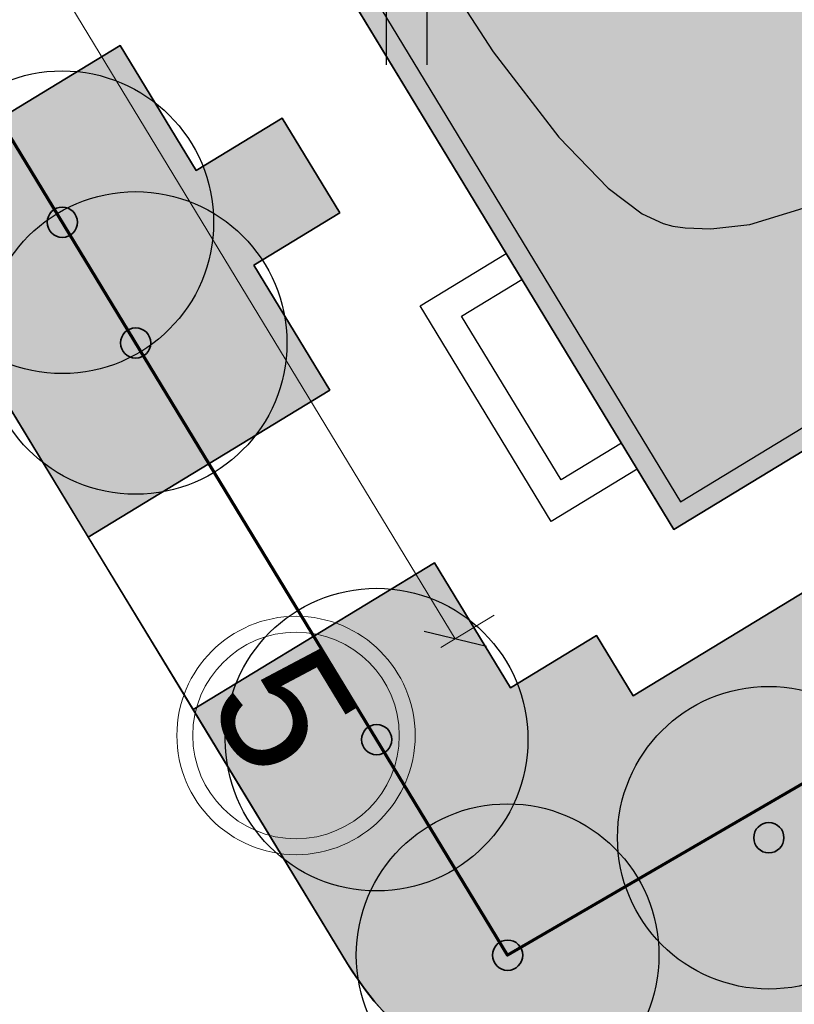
# Model space of a CAD drawing. Header units: millimetres. Extents: x -76021 to 1074922, y 19208 to 400534.
# Tile 24 of 108: x 95679 to 103358, y 201152 to 210910. Entities that reach past the tile are written whole.
import ezdxf

# ---------------------------------------------------------------- set-up
doc = ezdxf.new("R2010")
doc.units = ezdxf.units.MM
doc.layers.get('Defpoints').update_dxf_attribs({"color": 4, "lineweight": 30})
doc.layers.add('(032) Горизонтали утолщенные', color=32, linetype='Continuous', lineweight=30)
doc.layers.add('В3', color=5, linetype='производственный водопровод', lineweight=50)
doc.layers.add('(036) Растительность', color=7, linetype='Continuous')
doc.layers.add('os', color=3, linetype='Continuous')
doc.styles.add('BLACK', font='tahomabd.ttf')
doc.styles.get("Standard").update_dxf_attribs({"font": 'arial.ttf'})
doc.linetypes.add('производственный водопровод', pattern='A,5,-0.5,["В3",Standard,S=0.7,R=0,X=0,Y=-0.35],-2', length=7.5)
doc.dimstyles.new('genplan dimension', dxfattribs={"dimtxt": 1100, "dimasz": 450, "dimexe": 450, "dimexo": 0, "dimgap": 80, "dimtad": 1, "dimlfac": 0.001, "dimtxsty": 'BLACK', "dimblk": 'OBLIQUE', "dimcen": 0, "dimclrd": 186, "dimclre": 186, "dimclrt": 186, "dimadec": 1, "dimazin": 0, "dimtfac": 1, "dimtmove": 0, "dimatfit": 3, "dimldrblk": 'OBLIQUE', "dimfxl": 1, "dimlwd": 9, "dimlwe": 9, "dimarcsym": 0})

# ---------------------------------------------------------------- blocks, each defined once
blk = doc.blocks.new('_OBLIQUE')
at = {"color": 0, "linetype": 'ByBlock'}
blk.add_line((-0.5, -0.5), (0.5, 0.5), dxfattribs=at)
blk = doc.blocks.new('*D294')
at = {"color": 186, "lineweight": 9, "transparency": 16777216}
for p, q in [((2205660.325414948, -665699.0568255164), (2205660.325414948, -665083.1987679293)), ((2229660.325414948, -665699.0568255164), (2229660.325414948, -665083.1987679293)), ((2229660.325414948, -665533.1987679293), (2205660.325414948, -665533.1987679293))]:
    blk.add_line(p, q, dxfattribs=at)
at = {"layer": 'Defpoints', "color": 0, "transparency": 16777216}
for p in [(2205660.325414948, -665533.1987679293), (2205660.325414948, -665699.0568255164), (2229660.325414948, -665699.0568255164)]:
    blk.add_point(p, dxfattribs=at)
at = {"color": 186, "lineweight": 9, "transparency": 16777216, "xscale": 450, "yscale": 450, "zscale": 450, "rotation": 180}
blk.add_blockref('_OBLIQUE', (2205660.325414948, -665533.1987679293), dxfattribs=at)
at = {"color": 186, "lineweight": 9, "transparency": 16777216, "xscale": 450, "yscale": 450, "zscale": 450}
blk.add_blockref('_OBLIQUE', (2229660.325414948, -665533.1987679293), dxfattribs=at)
at = {"color": 186, "transparency": 16777216, "insert": (2217660.325414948, -664891.0093790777), "char_height": 1100, "attachment_point": 5, "style": 'BLACK'}
blk.add_mtext('24', dxfattribs=at)
blk = doc.blocks.new('I04010')
for p, q in [((-0.4122729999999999, 0.0071460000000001), (-0.4122729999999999, 1.207145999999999)), ((0.3877269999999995, 1.207145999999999), (0.3877269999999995, 0.0071460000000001))]:
    blk.add_line(p, q)
blk = doc.blocks.new('A$C05d28b1e')
at = {"layer": '(032) Горизонтали утолщенные', "color": 32, "linetype": 'Continuous', "lineweight": 30, "ltscale": 600}
blk.add_lwpolyline([(-175032.0845238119, 6878.984885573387), (-174374.040138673, 5866.482601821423), (-173724.2330802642, 5018.827176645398), (-173234.5159856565, 4513.481090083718), (-172896.9019918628, 4262.303097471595), (-172690.2774036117, 4165.381943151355), (-172593.3647345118, 4140.012350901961), (-172470.5690263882, 4122.065184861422), (-172219.0193947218, 4111.644862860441), (-171830.6559633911, 4156.245394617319), (-171303.0303051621, 4318.472768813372), (-170650.8751060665, 4665.682921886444), (-170036.9118593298, 5146.501811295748), (-169493.278521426, 5732.146017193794), (-169130.606092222, 6256.79315161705)], dxfattribs=at)
at = {"layer": '(036) Растительность', "linetype": 'Continuous', "xscale": 500, "yscale": 500, "zscale": 500}
blk.add_blockref('I04010', (-175227.4144045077, 5733.383343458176), dxfattribs=at)
blk = doc.blocks.new('фонтан разбрызгиватель')
h = blk.add_hatch(color=256)
h.dxf.hatch_style = 1
h.set_gradient(color1=(0, 0, 255), color2=(0, 0, 255), tint=1)
h.paths.add_polyline_path([(150, 3.552713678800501e-15, 1), (-150, 0, 1)])
at = {"lineweight": 35}
blk.add_circle((0, 0), 150, dxfattribs=at)
blk = doc.blocks.new('A$C42de6a65')
h = blk.add_hatch(color=1)
h.dxf.hatch_style = 1
h.paths.add_polyline_path([(-12199.94751455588, -6199.999999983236), (12199.84254337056, -6199.999999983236), (12199.94751440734, 6200.000000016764), (-12199.8425435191, 6200.000000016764)])
blk.add_lwpolyline([(-12199.94751455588, -6199.999999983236), (12199.84254337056, -6199.999999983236), (12199.94751440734, 6200.000000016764), (-12199.8425435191, 6200.000000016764)], close=True)
at = {"color": 2}
blk.add_lwpolyline([(11999.94751188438, 5999.701538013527), (-12000.05248811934, 5999.701538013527), (-12000.05248811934, -6000.298461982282), (11999.94751188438, -6000.298461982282)], close=True, dxfattribs=at)
at = {"color": 7}
blk.add_lwpolyline([(11500.05248544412, -6199.999999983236), (11500.05248544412, -7199.999999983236), (9000.052485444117, -7199.999999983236), (9000.052485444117, -6199.999999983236)], dxfattribs=at)
blk.add_lwpolyline([(11200.05248544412, -6199.999999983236), (11200.05248544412, -6899.999999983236), (9300.052485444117, -6899.999999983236), (9300.052485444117, -6199.999999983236)])
at = {"layer": 'os', "color": 0, "lineweight": 0}
for radius in [1181.25, 1023.75]:
    blk.add_circle((11999.94751440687, -10461.71392609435), radius, dxfattribs=at)
at = {"ltscale": 50}
blk.add_text('5', height=1260, dxfattribs=at).set_placement((11242.74412798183, -11057.39687036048))
dim = blk.add_linear_dim(base=(-12000.05248559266, -8614.60586850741), p1=(11999.94751440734, -8780.463926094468), p2=(-12000.05248559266, -8780.463926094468), dimstyle='genplan dimension')
dim.commit()
dim.dimension.update_dxf_attribs({"geometry": '*D294', "text_midpoint": (-0.05248559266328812, -7972.416479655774), "insert": (-2217660.37790054, 656918.5928994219)})

msp = doc.modelspace()

# ---------------------------------------------------------------- block references
at = {"color": 5, "lineweight": 50}
msp.add_blockref('A$C05d28b1e', (274748.0189126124, 204725.4916361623), dxfattribs=at)

# ---------------------------------------------------------------- next in the draw order: hatches: boundary and pattern name
at = {"true_color": 0xbdffbd, "transparency": 33554687}
h = msp.add_hatch(color=254, dxfattribs=at)
h.dxf.hatch_style = 1
h.paths.add_polyline_path([(214820.8800540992, 216948.7253162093), (217126.1156239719, 218322.0207615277), (215603.6625730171, 220877.6346598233), (209171.3314113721, 217045.7091063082), (215496.6642266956, 206427.9048698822), (221928.9953883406, 210259.8304233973), (220406.5423373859, 212815.4443216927), (218101.3067675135, 211442.1488763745)], flags=16)
h.paths.add_polyline_path([(224023.6489053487, 225893.6638374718), (217321.8775845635, 221901.2249949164), (218844.3306355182, 219345.6110966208), (221149.5662053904, 220718.9065419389), (224429.9929188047, 215212.3301021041), (222124.7573489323, 213839.0346567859), (223647.210399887, 211283.4207584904), (230348.9817206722, 215275.8596010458)], flags=16)
h.paths.add_polyline_path([(198145.9180665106, 256389.507595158), (196714.6222119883, 258810.6963092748), (195945.5755586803, 258343.3554829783), (195452.2226863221, 259155.207035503), (180753.4366827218, 250222.9234517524), (181792.0743087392, 248513.7622885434), (184954.0224606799, 250435.2418966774), (185778.5186348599, 249078.4675946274)], flags=17)
h.paths.add_polyline_path([(112361.9479704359, 220188.4503307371), (111031.9257359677, 219380.2110810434), (111784.9358170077, 218141.0728544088), (110930.4036978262, 217621.7834914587), (111501.6587876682, 216681.7376184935), (112356.2343066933, 217201.0533550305), (113109.2443877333, 215961.9151283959), (114308.0171651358, 216690.3955891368)], flags=17)
h.paths.add_polyline_path([(105307.4471395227, 232868.8987692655), (103501.6980646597, 231771.5657776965), (104254.7081456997, 230532.427551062), (103400.2809094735, 230013.2019242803), (108385.7459097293, 221809.2211079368), (109240.2780289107, 222328.510470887), (109993.2881099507, 221089.3722442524), (111388.9133730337, 221937.4777016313)], flags=17)
h.paths.add_polyline_path([(156979.3206527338, 232925.0673546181), (156752.8632677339, 233297.7210673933), (159914.8114196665, 235219.2006755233), (158876.1737936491, 236928.3618387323), (144177.3877900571, 227996.0782549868), (144670.7406624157, 227184.2267024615), (143901.6940091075, 226716.8858761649), (144568.74273966, 225588.5022138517)], flags=17)
h.paths.add_polyline_path([(142502.740888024, 224367.1765615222), (141850.5488729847, 225470.4285141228), (141081.5022196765, 225003.087687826), (140588.1493473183, 225814.9392403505), (140331.7751728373, 225659.143596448), (141058.82151105, 224462.7307822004), (136016.7960795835, 221398.7497854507), (135886.9663763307, 221612.3949308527), (132969.5134724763, 219839.4922793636), (133454.8570661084, 219018.4821243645)], flags=17)
edge = h.paths.add_edge_path(flags=17)
edge.add_line((209900.1426716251, 266779.7772694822), (204300.5454405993, 276526.4190539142))
edge.add_line((204300.5454405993, 276526.4190539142), (202947.913577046, 275704.4401920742))
edge.add_line((202947.913577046, 275704.4401920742), (208270.9314103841, 266944.9892306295))
edge.add_line((208270.9314103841, 266944.9892306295), (204339.8607350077, 264556.1226907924))
edge.add_line((204339.8607350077, 264556.1226907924), (205066.9070732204, 263359.7098765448))
edge.add_line((205066.9070732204, 263359.7098765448), (200024.8816417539, 260295.7288797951))
edge.add_line((200024.8816417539, 260295.7288797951), (199297.8353035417, 261492.1416940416))
edge.add_line((199297.8353035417, 261492.1416940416), (199041.4611290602, 261336.3460501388))
edge.add_line((199041.4611290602, 261336.3460501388), (199534.8140014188, 260524.4944976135))
edge.add_line((199534.8140014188, 260524.4944976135), (198765.7673481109, 260057.1536713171))
edge.add_line((198765.7673481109, 260057.1536713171), (200211.9199181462, 257610.8332474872))
edge.add_line((200211.9199181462, 257610.8332474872), (208825.5364367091, 262702.8087484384))
edge.add_arc((207298.8793712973, 265285.3110629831), 2999.999999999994, 300.5896344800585, 389.8780372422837)
edge = h.paths.add_edge_path(flags=17)
edge.add_line((103051.5675112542, 200547.2891192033), (115708.5556294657, 208238.79553633))
edge.add_arc((114150.5991936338, 210802.5372830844), 3000.000000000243, 301.2865698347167, 389.0884551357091)
edge.add_line((116772.209793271, 212261.0152101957), (115281.051762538, 214941.3682182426))
edge.add_line((115281.051762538, 214941.3682182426), (114147.8820137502, 214252.7539651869))
edge.add_line((114147.8820137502, 214252.7539651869), (114900.8920947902, 213013.6157385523))
edge.add_line((114900.8920947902, 213013.6157385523), (114046.3165757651, 212494.3000020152))
edge.add_line((114046.3165757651, 212494.3000020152), (114409.7896270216, 211896.176067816))
edge.add_line((114409.7896270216, 211896.176067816), (101761.8205277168, 204210.1503833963))
edge.add_line((101761.8205277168, 204210.1503833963), (101398.4063783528, 204808.1773898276))
edge.add_line((101398.4063783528, 204808.1773898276), (100543.8077135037, 204288.847587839))
edge.add_line((100543.8077135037, 204288.847587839), (99790.79763168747, 205527.985815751))
edge.add_line((99790.79763168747, 205527.985815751), (97397.99005966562, 204073.9041161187))
edge.add_line((97397.99005966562, 204073.9041161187), (98929.8693286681, 201553.0744301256))
edge.add_arc((101493.6110754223, 203111.0308659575), 3000.000000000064, 211.2865698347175, 301.2865698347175)
h.paths.add_polyline_path([(97999.14992540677, 208476.2852043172), (98853.7485902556, 208995.6150063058), (98282.49350041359, 209935.660879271), (97427.85143572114, 209416.3047036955), (96674.8413539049, 210655.4429316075), (94282.07718811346, 209201.3876094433), (96359.35243577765, 205783.0652806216), (98752.16000567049, 207237.1469789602)], flags=17)
h.paths.add_polyline_path([(90752.37071206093, 222327.0793120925), (89897.62376441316, 221807.6594003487), (89144.61368259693, 223046.7976282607), (86751.95441519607, 221592.8060516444), (93243.43956422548, 210910.5487739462), (95636.20372788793, 212364.6040948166), (94883.19364762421, 213603.7423201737), (95737.83571231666, 214123.0984957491)], flags=17)
edge = h.paths.add_edge_path(flags=17)
edge.add_line((100492.1544576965, 234798.7562548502), (100855.6231213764, 234200.6395407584))
edge.add_line((100855.6231213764, 234200.6395407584), (101710.0503576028, 234719.8651675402))
edge.add_line((101710.0503576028, 234719.8651675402), (102463.0604386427, 233480.7269409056))
edge.add_line((102463.0604386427, 233480.7269409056), (104334.4125421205, 234617.9261401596))
edge.add_line((104334.4125421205, 234617.9261401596), (103714.5570330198, 235732.114941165))
edge.add_arc((101092.9464333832, 234273.6370140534), 2999.999999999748, 29.08845513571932, 121.286569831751)
edge.add_line((99534.98999768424, 236837.378760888), (85997.6410544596, 228610.8871751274))
edge.add_arc((87555.59749015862, 226047.1454282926), 2999.999999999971, 121.2865698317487, 211.2865698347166)
edge.add_line((84991.85574340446, 224489.1889924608), (85713.3167913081, 223301.9672161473))
edge.add_line((85713.3167913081, 223301.9672161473), (88105.97605657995, 224755.9587914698))
edge.add_line((88105.97605657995, 224755.9587914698), (87352.96597631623, 225995.0970168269))
edge.add_line((87352.96597631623, 225995.0970168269), (88207.712923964, 226514.5169285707))
edge.add_line((88207.712923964, 226514.5169285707), (87844.1853583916, 227112.7305704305))
edge.add_line((87844.1853583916, 227112.7305704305), (100492.1544576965, 234798.7562548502))
edge = h.paths.add_edge_path(flags=17)
edge.add_line((206429.5260647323, 217740.3337827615), (224718.2735818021, 228635.4691841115))
edge.add_line((224718.2735818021, 228635.4691841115), (228392.671244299, 222467.5668450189))
edge.add_line((228392.671244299, 222467.5668450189), (233629.6400466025, 225476.2868388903))
edge.add_line((233629.6400466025, 225476.2868388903), (230763.0187299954, 230465.9191189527))
edge.add_arc((228161.7554297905, 228971.4529122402), 2999.999999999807, 29.87803724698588, 120.0993965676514)
edge.add_line((226657.2505534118, 231566.9230193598), (203230.4818343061, 217987.2298150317))
edge.add_arc((204734.9867106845, 215391.759707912), 2999.999999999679, 120.0993965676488, 209.6273998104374)
edge.add_line((202127.2108544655, 213908.6868561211), (205080.5429171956, 208715.6661361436))
edge.add_line((205080.5429171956, 208715.6661361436), (210103.8834394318, 211572.4990714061))
edge.add_line((210103.8834394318, 211572.4990714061), (206429.5260647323, 217740.3337827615))
edge = h.paths.add_edge_path(flags=17)
edge.add_line((215489.0996818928, 196338.8022293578), (220126.3913766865, 198832.9888262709))
edge.add_arc((218705.3361244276, 201475.0717110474), 3000.000000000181, 298.2737704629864, 330.6005223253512)
edge.add_line((221318.9909833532, 200002.384276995), (224444.8141732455, 205549.945001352))
edge.add_arc((227058.4690321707, 204077.2575672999), 2999.999999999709, 120.9636571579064, 150.6005223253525, ccw=False)
edge.add_line((225514.9862276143, 206649.7390214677), (237068.7907628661, 213581.994489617))
edge.add_arc((235525.3079583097, 216154.4759437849), 2999.99999999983, 300.9636571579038, 389.8780372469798)
edge.add_line((238126.5712585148, 217648.9421504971), (236200.48088148, 221001.4891590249))
edge.add_line((236200.48088148, 221001.4891590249), (234625.9508510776, 223742.1113054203))
edge.add_line((234625.9508510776, 223742.1113054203), (229416.3894048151, 220749.137263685))
edge.add_line((229416.3894048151, 220749.137263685), (233090.787067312, 214581.2349245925))
edge.add_line((233090.787067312, 214581.2349245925), (214802.0395502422, 203686.0995232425))
edge.add_line((214802.0395502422, 203686.0995232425), (211127.6821755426, 209853.9342345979))
edge.add_line((211127.6821755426, 209853.9342345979), (206069.258151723, 206977.1488986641))
edge.add_line((206069.258151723, 206977.1488986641), (211460.2685734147, 197497.8122623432))
edge.add_arc((214068.0444296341, 198980.885114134), 2999.99999999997, 209.6273998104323, 298.2737704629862)
edge = h.paths.add_edge_path(flags=17)
edge.add_line((194192.9728349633, 196985.9511812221), (199241.3180521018, 187599.8654020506))
edge.add_line((199241.3180521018, 187599.8654020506), (206679.6983444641, 191600.6291342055))
edge.add_arc((205258.6430922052, 194242.7120189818), 3000.000000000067, 298.2737704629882, 389.6273998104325)
edge.add_line((207866.4189484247, 195725.7848707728), (202800.9094800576, 204632.7736779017))
edge.add_line((202800.9094800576, 204632.7736779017), (195139.3172180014, 200275.5358968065))
edge.add_arc((192052.2705328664, 199382.7002930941), 3213.566967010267, -6.30961949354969e-12, 16.13092597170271, ccw=False)
edge.add_arc((192052.2705328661, 199382.7002930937), 3213.566967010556, 311.77024430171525, 359.9999999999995, ccw=False)
edge = h.paths.add_edge_path(flags=17)
edge.add_line((190745.2686859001, 183030.2299659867), (197920.2766097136, 186889.3377759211))
edge.add_line((197920.2766097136, 186889.3377759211), (192871.9313925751, 196275.4235550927))
edge.add_arc((192052.2705328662, 199382.7002930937), 3213.566967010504, 223.1238736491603, 284.77729662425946, ccw=False)
edge.add_line((189706.7602736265, 197185.9767612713), (182063.1853497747, 192838.9856526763))
edge.add_line((182063.1853497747, 192838.9856526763), (186682.1305488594, 184251.2575985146))
edge.add_arc((189324.2134336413, 185672.3128507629), 2999.999999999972, 208.2737704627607, 298.2737704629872)
edge = h.paths.add_edge_path(flags=17)
edge.add_line((189911.5682307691, 201779.4494049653), (188415.0981299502, 204561.7465990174))
edge.add_line((188415.0981299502, 204561.7465990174), (188128.9854640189, 204387.8792151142))
edge.add_line((188128.9854640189, 204387.8792151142), (185951.4586267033, 207971.1735315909))
edge.add_line((185951.4586267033, 207971.1735315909), (179296.8900734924, 204113.7487009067))
edge.add_arc((180801.3949498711, 201518.2785937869), 2999.999999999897, 120.0993965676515, 208.273770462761)
edge.add_line((178159.3120650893, 200097.2233415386), (181352.4593855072, 194160.3958532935))
edge.add_line((181352.4593855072, 194160.3958532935), (188965.223847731, 198489.864689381))
edge.add_arc((192052.2705328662, 199382.7002930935), 3213.566967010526, 179.9999999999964, 196.1309259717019, ccw=False)
edge.add_arc((192052.2705328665, 199382.7002930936), 3213.566967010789, 131.7702443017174, 179.9999999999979, ccw=False)
edge = h.paths.add_edge_path(flags=17)
edge.add_line((202059.3730541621, 205936.6616060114), (198690.90197442, 211859.6461333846))
edge.add_arc((196083.1261182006, 210376.5732815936), 3000.000000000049, 29.62739981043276, 120.0993965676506)
edge.add_line((194578.6212418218, 212972.0433887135), (194085.6776655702, 212686.3009283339))
edge.add_line((194085.6776655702, 212686.3009283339), (196162.0429310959, 209269.4760573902))
edge.add_line((196162.0429310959, 209269.4760573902), (189698.7432330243, 205341.8029981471))
edge.add_line((189698.7432330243, 205341.8029981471), (191232.6096731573, 202489.9770310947))
edge.add_arc((192052.2705328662, 199382.7002930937), 3213.566967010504, 43.123873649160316, 104.77729662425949, ccw=False)
edge.add_line((194397.7807921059, 201579.4238249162), (202059.3730541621, 205936.6616060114))
edge = h.paths.add_edge_path(flags=17)
edge.add_line((164213.3013144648, 219576.7748846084), (163356.425273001, 220986.8328442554))
edge.add_line((163356.425273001, 220986.8328442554), (167159.3088611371, 223297.8015621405))
edge.add_line((167159.3088611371, 223297.8015621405), (163861.6343985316, 228724.3882553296))
edge.add_line((163861.6343985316, 228724.3882553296), (160699.6862465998, 226802.9086471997))
edge.add_line((160699.6862465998, 226802.9086471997), (159056.7495894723, 229506.492127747))
edge.add_line((159056.7495894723, 229506.492127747), (146556.0182203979, 222116.6323936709))
edge.add_arc((148266.2624116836, 219651.8677383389), 3000.000000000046, 124.7559020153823, 210.589634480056)
edge.add_line((145683.7600971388, 218125.2106729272), (151374.6735680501, 208498.4270661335))
edge.add_line((151374.6735680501, 208498.4270661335), (153745.9948775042, 209939.4518146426))
edge.add_line((153745.9948775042, 209939.4518146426), (152291.9022010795, 212332.2774431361))
edge.add_line((152291.9022010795, 212332.2774431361), (164213.3013144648, 219576.7748846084))
h.paths.add_polyline_path([(183974.4349599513, 211224.52386795), (183689.6048947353, 211693.2344878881), (183143.5248591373, 212591.8527985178), (182972.6087428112, 212487.9890359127), (183388.0637932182, 211804.3245706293), (176636.8771985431, 207701.7059478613), (176221.4221481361, 208385.3704131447), (172290.3514727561, 205996.5038733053), (172082.6239475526, 206338.3361059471), (160289.4119214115, 199171.7364864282), (158835.3192449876, 201564.5621149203), (156421.9761094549, 200098.0011849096), (158829.7007375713, 195944.3574203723)], flags=17)
edge = h.paths.add_edge_path(flags=17)
edge.add_line((138322.9200418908, 217249.6019040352), (127699.7112266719, 210969.6474955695))
edge.add_arc((129226.3682920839, 208387.1451810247), 3000.00000000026, 120.5896344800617, 209.0884551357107)
edge.add_line((126604.7576924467, 206928.6672539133), (137798.0282308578, 186808.7901254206))
edge.add_arc((140419.6388304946, 188267.268052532), 2999.999999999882, 209.0884551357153, 301.2865699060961)
edge.add_line((141977.5952695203, 185703.5263077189), (155410.6444996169, 193866.6361787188))
edge.add_line((155410.6444996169, 193866.6361787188), (153002.9198715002, 198020.2799432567))
edge.add_line((153002.9198715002, 198020.2799432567), (151998.6745921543, 197410.0116108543))
edge.add_line((151998.6745921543, 197410.0116108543), (146909.3502246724, 205784.9013105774))
edge.add_line((146909.3502246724, 205784.9013105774), (147956.0983411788, 206420.9981293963))
edge.add_line((147956.0983411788, 206420.9981293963), (142240.4236777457, 216089.667919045))
edge.add_arc((139657.9213632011, 214563.0108536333), 2999.99999999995, 30.58963448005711, 116.4233669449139)
edge = h.paths.add_edge_path(flags=17)
edge.add_line((196998.758207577, 251064.703188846), (187855.9475715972, 245659.8923677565))
edge.add_line((187855.9475715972, 245659.8923677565), (188900.8454395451, 243940.4294764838))
edge.add_line((188900.8454395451, 243940.4294764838), (185738.8972876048, 242018.9498683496))
edge.add_line((185738.8972876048, 242018.9498683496), (189036.5717502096, 236592.3631751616))
edge.add_line((189036.5717502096, 236592.3631751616), (192839.4553383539, 238903.3318930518))
edge.add_line((192839.4553383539, 238903.3318930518), (193696.3313798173, 237493.2739334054))
edge.add_line((193696.3313798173, 237493.2739334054), (204596.1777995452, 244108.0986252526))
edge.add_line((204596.1777995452, 244108.0986252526), (201107.9187848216, 250008.8586474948))
edge.add_arc((198525.4164702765, 248482.201582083), 3000.000000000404, 30.5896344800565, 120.5896610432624)
edge = h.paths.add_edge_path(flags=17)
edge.add_arc((212280.8176183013, 256613.7646137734), 2999.9999999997, 29.87803724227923, 120.5896344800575)
edge.add_line((210754.1605528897, 259196.2669283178), (205607.1004533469, 256153.5607813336))
edge.add_arc((207133.7575187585, 253571.058466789), 2999.99999999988, 120.589634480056, 210.5896344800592)
edge.add_line((204551.255204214, 252044.4014013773), (208039.514218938, 246143.6413791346))
edge.add_line((208039.514218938, 246143.6413791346), (209464.3959163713, 243798.8847494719))
edge.add_line((209464.3959163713, 243798.8847494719), (213908.4678224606, 246499.4962504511))
edge.add_line((213908.4678224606, 246499.4962504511), (215414.1784507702, 244021.7291597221))
edge.add_line((215414.1784507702, 244021.7291597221), (221098.7118912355, 247287.5819956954))
edge.add_line((221098.7118912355, 247287.5819956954), (214882.0809186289, 258108.2308202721))
edge = h.paths.add_edge_path(flags=17)
edge.add_line((225781.4275314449, 239136.8614991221), (223091.3334999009, 243819.2309285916))
edge.add_line((223091.3334999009, 243819.2309285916), (217492.0815616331, 240602.3736414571))
edge.add_line((217492.0815616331, 240602.3736414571), (218997.7921899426, 238124.606550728))
edge.add_line((218997.7921899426, 238124.606550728), (214553.9731655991, 235424.148723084))
edge.add_line((214553.9731655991, 235424.148723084), (217362.4902366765, 230802.5095836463))
edge.add_line((217362.4902366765, 230802.5095836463), (224684.6691074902, 235046.9251854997))
edge.add_arc((223180.1642311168, 237642.395292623), 3000.000000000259, 300.0993965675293, 389.8780372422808)
h.paths.add_polyline_path([(213901.1204328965, 228796.0723935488), (212589.7435156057, 230954.0478425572), (201822.0281873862, 224410.6307986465), (202029.7557125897, 224068.7985660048), (198098.6850372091, 221679.9320261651), (198514.1400876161, 220996.2675608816), (191762.9534929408, 216893.6489381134), (191347.4984425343, 217577.3134033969), (191176.5823262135, 217473.4496407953), (192007.9564239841, 216105.3571661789)], flags=17)
h.paths.add_polyline_path([(220749.6149157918, 219078.2306395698), (222796.7955859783, 215641.8006164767), (218501.2580571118, 213082.8247787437), (216454.0773869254, 216519.2548018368)], flags=16)
edge = h.paths.add_edge_path(flags=17)
edge.add_line((126035.6612326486, 228965.7470213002), (124411.9581276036, 227979.0412765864))
edge.add_line((124411.9581276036, 227979.0412765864), (123678.8894279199, 229185.3643676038))
edge.add_line((123678.8894279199, 229185.3643676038), (116457.6880194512, 225168.0008190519))
edge.add_line((116457.6880194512, 225168.0008190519), (121741.4954621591, 215670.3695277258))
edge.add_arc((124363.1060617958, 217128.8474548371), 2999.999999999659, 209.0884551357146, 300.5896344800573)
edge.add_line((125889.7631272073, 214546.3451402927), (132421.8561402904, 218407.8192981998))
edge.add_line((132421.8561402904, 218407.8192981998), (131358.6790659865, 220206.2960598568))
edge.add_line((131358.6790659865, 220206.2960598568), (126035.6612326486, 228965.7470213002))
edge = h.paths.add_edge_path(flags=17)
edge.add_line((181938.3257366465, 178293.3791251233), (154215.0541750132, 163382.3023797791))
edge.add_arc((152793.9989227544, 166024.3852645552), 2999.999999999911, 209.0884551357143, 298.2737704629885, ccw=False)
edge.add_line((150172.3883231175, 164565.9073374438), (147155.1258125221, 169989.4295125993))
edge.add_line((147155.1258125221, 169989.4295125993), (155925.2097841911, 174868.4813036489))
edge.add_line((155925.2097841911, 174868.4813036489), (159609.9109477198, 168683.2833438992))
edge.add_line((159609.9109477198, 168683.2833438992), (174558.3815481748, 177588.51925921))
edge.add_line((174558.3815481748, 177588.51925921), (170873.947718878, 183773.2684674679))
edge.add_line((170873.947718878, 183773.2684674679), (179811.7554582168, 188580.505479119))
edge.add_line((179811.7554582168, 188580.505479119), (183159.3533691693, 182356.5172621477))
edge.add_arc((180517.2704843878, 180935.4620098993), 2999.999999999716, -61.72622953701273, 28.27377046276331, ccw=False)
edge = h.paths.add_edge_path(flags=17)
edge.add_line((143726.8553784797, 182085.8729428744), (170853.2707813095, 198570.284303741))
edge.add_arc((172411.2272203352, 196006.542558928), 2999.999999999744, 28.273794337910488, 121.2865699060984, ccw=False)
edge.add_line((175053.309512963, 197427.598912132), (178864.3852900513, 190341.8940689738))
edge.add_line((178864.3852900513, 190341.8940689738), (169849.3746297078, 185493.1331456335))
edge.add_line((169849.3746297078, 185493.1331456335), (166164.9408004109, 191677.8823538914))
edge.add_line((166164.9408004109, 191677.8823538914), (151216.4701999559, 182772.6464385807))
edge.add_line((151216.4701999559, 182772.6464385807), (154901.1713634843, 176587.448478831))
edge.add_line((154901.1713634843, 176587.448478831), (146182.8071944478, 171737.1699123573))
edge.add_line((146182.8071944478, 171737.1699123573), (142663.2012178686, 178063.65327095))
edge.add_arc((145284.811817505, 179522.1311980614), 2999.999999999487, 121.28656990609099, 209.0884551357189, ccw=False)
h.paths.add_polyline_path([(165470.3161239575, 188936.0770072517), (160573.4033410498, 186018.8445522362), (162108.7888436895, 183441.5220349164), (164428.3791092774, 184823.3689872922), (167703.8681815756, 179325.0809503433), (165384.2779159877, 177943.2339979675), (166919.6634186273, 175365.9114806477), (171816.576201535, 178283.1439356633)], flags=16)
h.paths.add_polyline_path([(163666.0629044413, 176919.6436628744), (161346.4726388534, 175537.7967104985), (158070.9835665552, 181036.0847474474), (160390.5738321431, 182417.9316998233), (158855.1883295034, 184995.254217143), (153958.2755465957, 182078.0217621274), (160304.5356241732, 171425.0886905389), (165201.448407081, 174342.3211455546)], flags=16)
h.paths.add_polyline_path([(164011.6043034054, 183178.2857793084), (159716.066774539, 180619.3099415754), (161763.2474447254, 177182.8799184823), (166058.7849735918, 179741.8557562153)], flags=16)
edge = h.paths.add_edge_path()
edge.add_arc((140227.1149719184, 162323.7074873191), 3000.000000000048, 15.94914245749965, 119.0884551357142)
edge.add_line((138768.637044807, 164945.3180869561), (136829.4704326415, 163866.5035211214))
edge.add_line((136829.4704326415, 163866.5035211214), (119327.7353073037, 195325.8307167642))
edge.add_line((119327.7353073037, 195325.8307167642), (121949.345906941, 196784.308643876))
edge.add_arc((120490.8679798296, 199405.9192435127), 2999.999999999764, 299.0884551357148, 389.0884551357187)
edge.add_line((123112.4785794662, 200864.3971706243), (121394.1241307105, 203953.1351988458))
edge.add_arc((118772.5135310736, 202494.6572717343), 2999.999999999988, 29.08845513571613, 121.2865698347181)
edge.add_line((117214.5570952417, 205058.3990184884), (105296.4736441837, 197815.9164872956))
edge.add_arc((101661.2419605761, 203797.9805630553), 6999.999999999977, 219.1121955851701, 301.28656983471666, ccw=False)
edge.add_line((96229.85692333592, 199382.0937237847), (151545.0957390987, 115300.0917611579))
edge.add_line((151545.0957390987, 115300.0917611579), (188931.7371165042, 63929.74618648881))
edge.add_line((188931.7371165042, 63929.74618648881), (189915.2989301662, 64787.52197525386))
edge.add_line((189915.2989301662, 64787.52197525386), (169182.6885089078, 93274.73887317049))
edge.add_line((169182.6885089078, 93274.73887317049), (148747.3285322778, 143403.5520653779))
edge.add_line((148747.3285322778, 143403.5520653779), (143111.6329168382, 163148.0594906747))
edge = h.paths.add_edge_path(flags=17)
edge.add_line((175632.1568957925, 273670.0737452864), (178792.1255034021, 272898.9716775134))
edge.add_line((178792.1255034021, 272898.9716775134), (179563.227571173, 276058.9402851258))
edge.add_line((179563.227571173, 276058.9402851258), (182723.1961787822, 275287.8382173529))
edge.add_line((182723.1961787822, 275287.8382173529), (183494.2982465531, 278447.8068249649))
edge.add_line((183494.2982465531, 278447.8068249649), (186654.2668541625, 277676.704757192))
edge.add_line((186654.2668541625, 277676.704757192), (187425.3689219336, 280836.6733648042))
edge.add_line((187425.3689219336, 280836.6733648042), (190585.3375295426, 280065.5712970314))
edge.add_line((190585.3375295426, 280065.5712970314), (191356.4395973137, 283225.5399046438))
edge.add_line((191356.4395973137, 283225.5399046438), (198084.5022487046, 281583.7441570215))
edge.add_line((198084.5022487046, 281583.7441570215), (199027.0565388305, 282156.5235831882))
edge.add_line((199027.0565388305, 282156.5235831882), (200507.1151559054, 279720.9689256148))
edge.add_line((200507.1151559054, 279720.9689256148), (201958.5073806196, 280602.9633256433))
edge.add_line((201958.5073806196, 280602.9633256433), (196948.466709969, 289323.4247673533))
edge.add_arc((194347.2034096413, 287828.9585608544), 2999.999999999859, 29.87803724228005, 120.0548210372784)
edge.add_line((192844.7182375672, 290425.5983717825), (161940.6008860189, 272543.650370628))
edge.add_arc((163443.0860580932, 269947.0105596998), 3000.000000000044, 120.0548210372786, 211.2865699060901)
edge.add_line((160879.3443132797, 268389.0541206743), (163966.9089127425, 263308.2199874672))
edge.add_line((163966.9089127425, 263308.2199874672), (164992.405610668, 263931.4025630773))
edge.add_line((164992.405610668, 263931.4025630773), (166082.9751179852, 262136.7833417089))
edge.add_line((166082.9751179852, 262136.7833417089), (166128.2197974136, 262164.2780142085))
edge.add_line((166128.2197974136, 262164.2780142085), (167770.0155450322, 268892.3406656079))
edge.add_line((167770.0155450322, 268892.3406656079), (170929.9841526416, 268121.238597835))
edge.add_line((170929.9841526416, 268121.238597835), (171701.0862204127, 271281.2072054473))
edge.add_line((171701.0862204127, 271281.2072054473), (174861.0548280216, 270510.1051376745))
edge.add_line((174861.0548280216, 270510.1051376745), (175632.1568957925, 273670.0737452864))
edge = h.paths.add_edge_path(flags=17)
edge.add_line((123057.3584845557, 235990.6098385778), (124699.1542321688, 242718.6724899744))
edge.add_line((124699.1542321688, 242718.6724899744), (127859.1228397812, 241947.5704222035))
edge.add_line((127859.1228397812, 241947.5704222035), (128630.2249075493, 245107.539029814))
edge.add_line((128630.2249075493, 245107.539029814), (131790.1935151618, 244336.4369620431))
edge.add_line((131790.1935151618, 244336.4369620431), (132561.2955829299, 247496.4055696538))
edge.add_line((132561.2955829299, 247496.4055696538), (135721.2641905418, 246725.3035018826))
edge.add_line((135721.2641905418, 246725.3035018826), (136492.3662583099, 249885.2721094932))
edge.add_line((136492.3662583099, 249885.2721094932), (139652.3348659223, 249114.1700417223))
edge.add_line((139652.3348659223, 249114.1700417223), (140423.4369336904, 252274.1386493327))
edge.add_line((140423.4369336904, 252274.1386493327), (143583.4055413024, 251503.0365815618))
edge.add_line((143583.4055413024, 251503.0365815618), (144354.5076090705, 254663.0051891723))
edge.add_line((144354.5076090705, 254663.0051891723), (147514.4762166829, 253891.9031214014))
edge.add_line((147514.4762166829, 253891.9031214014), (148285.578284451, 257051.8717290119))
edge.add_line((148285.578284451, 257051.8717290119), (155013.640935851, 255410.0759813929))
edge.add_line((155013.640935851, 255410.0759813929), (155058.8856152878, 255437.5706538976))
edge.add_line((155058.8856152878, 255437.5706538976), (153968.3161079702, 257232.189875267))
edge.add_line((153968.3161079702, 257232.189875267), (154993.8128058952, 257855.372450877))
edge.add_line((154993.8128058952, 257855.372450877), (151722.0079826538, 263239.3885864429))
edge.add_arc((149158.2662378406, 261681.432147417), 2999.999999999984, 31.28656990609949, 120.0548210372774)
edge.add_line((147655.7810657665, 264278.0719583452), (127050.7391705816, 252355.4441887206))
edge.add_line((127050.7391705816, 252355.4441887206), (110148.557772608, 242575.3904364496))
edge.add_arc((111651.0429446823, 239978.7506255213), 3000.000000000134, 120.0548210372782, 209.0884551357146)
edge.add_line((109029.4323450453, 238520.2726984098), (115485.3694013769, 226915.7412188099))
edge.add_line((115485.3694013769, 226915.7412188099), (122639.4869877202, 230895.7840936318))
edge.add_line((122639.4869877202, 230895.7840936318), (121971.1597064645, 231995.5700101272))
edge.add_line((121971.1597064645, 231995.5700101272), (123594.8628115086, 232982.2757548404))
edge.add_line((123594.8628115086, 232982.2757548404), (122114.8041944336, 235417.8304124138))
edge.add_line((122114.8041944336, 235417.8304124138), (123057.3584845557, 235990.6098385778))
edge = h.paths.add_edge_path(flags=17)
edge.add_arc((192052.2705328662, 199382.7002930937), 1697.05393394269, -180, 0, ccw=False)
edge.add_arc((192052.2705328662, 199382.7002930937), 1697.05393394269, 0, 180, ccw=False)
edge = h.paths.add_edge_path()
edge.add_line((194002.3969308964, 100264.8472664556), (182386.0377944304, 90725.1955109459))
edge.add_arc((180482.1004887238, 93043.60503817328), 3000.000000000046, 216.046620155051, 309.3937167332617, ccw=False)
edge.add_line((178056.4851077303, 91278.2750340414), (174519.7920753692, 96137.79534869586))
edge.add_arc((176945.4074563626, 97903.1253528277), 2999.999999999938, 129.3937167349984, 216.0466201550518, ccw=False)
edge.add_line((175041.4701505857, 100221.5348799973), (186386.6477079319, 109538.4853751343))
edge.add_arc((188290.5850137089, 107220.0758479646), 3000.00000000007, 39.393716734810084, 129.3937167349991, ccw=False)
edge.add_line((190608.9945408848, 109124.013153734), (194416.8691523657, 104487.194099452))
edge.add_arc((192098.4596251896, 102583.2567936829), 3000.000000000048, -50.60628326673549, 39.393716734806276, ccw=False)
h.paths.add_polyline_path([(225909.0974369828, 121284.1127244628), (227170.7738567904, 119739.0249970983), (227174.8170141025, 119742.3442395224)], flags=17)
edge = h.paths.add_edge_path()
edge.add_line((164910.9418021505, 145006.0709647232), (257456.2081396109, 212136.7389124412))
edge.add_line((257456.2081396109, 212136.7389124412), (211777.9208457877, 293532.0085986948))
edge.add_line((211777.9208457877, 293532.0085986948), (209083.0761358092, 291938.9398554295))
edge.add_line((209083.0761358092, 291938.9398554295), (206029.7620049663, 297103.9444845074))
edge.add_line((206029.7620049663, 297103.9444845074), (208840.8149549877, 298765.7102158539))
edge.add_line((208840.8149549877, 298765.7102158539), (203746.1376435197, 307844.0417010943))
edge.add_line((203746.1376435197, 307844.0417010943), (75953.59151628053, 230203.0577881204))
edge.add_line((75953.59151628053, 230203.0577881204), (95229.83590038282, 200902.1770030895))
edge.add_line((95229.83590038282, 200902.1770030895), (78625.25142780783, 228226.3469354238))
edge.add_line((78625.25142780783, 228226.3469354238), (77404.85222082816, 230234.6112962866))
edge.add_line((77404.85222082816, 230234.6112962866), (82147.77445123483, 233116.8307100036))
edge.add_line((82147.77445123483, 233116.8307100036), (83368.17366180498, 231108.5663432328))
edge.add_line((83368.17366180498, 231108.5663432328), (103750.0970635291, 243494.4272742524))
edge.add_line((103750.0970635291, 243494.4272742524), (190841.4046745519, 293887.7847859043))
edge.add_arc((194347.2034097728, 287828.9585606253), 7000.000000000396, 29.878037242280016, 120.05482104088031, ccw=False)
edge.add_line((200416.8177772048, 291316.0463757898), (232723.4201852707, 235083.2732043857))
edge.add_line((232723.4201852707, 235083.2732043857), (241594.922325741, 219641.56375895))
edge.add_arc((235525.3079583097, 216154.4759437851), 6999.999999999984, -59.036342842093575, 29.878037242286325, ccw=False)
edge.add_line((239126.7678356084, 210152.0192173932), (228480.3824426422, 203764.2130942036))
edge.add_arc((230023.8652471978, 201191.7316400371), 2999.999999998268, 120.9636571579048, 150.6005223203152)
edge.add_line((227410.2103884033, 202664.4190743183), (225088.4205453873, 198543.8180811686))
edge.add_arc((217247.4559690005, 202961.8803840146), 8999.999999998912, 298.2737704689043, 330.60052232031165, ccw=False)
edge.add_line((221510.621726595, 195035.6317301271), (158759.5676499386, 161284.7166788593))
edge.add_arc((160180.6229024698, 158642.6337942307), 2999.999999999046, 118.2737704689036, 165.4416731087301)
edge.add_line((157276.9461439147, 159396.7301288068), (154192.3388690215, 147519.331920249))
edge.add_arc((157096.0156275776, 146765.2355856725), 3000.000000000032, 165.4416731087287, 202.1786080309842)
edge.add_line((154317.9808545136, 145632.7503541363), (170267.5081430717, 106507.8768567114))
edge.add_arc((173045.5429161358, 107640.3620882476), 3000.000000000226, 202.1786080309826, 309.3937167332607)
edge.add_line((174949.4802218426, 105321.95256102), (183848.0646334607, 112629.6980780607))
edge.add_arc((181944.127327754, 114948.107605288), 2999.99999999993, 309.3937167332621, 399.3937167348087)
edge.add_line((184262.5368549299, 116852.0449110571), (182358.599549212, 119170.4544381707))
edge.add_line((182358.599549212, 119170.4544381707), (184450.9795166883, 120888.7704782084))
edge.add_line((184450.9795166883, 120888.7704782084), (164910.9418021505, 145006.0709647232))
h.paths.add_polyline_path([(232804.5179377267, 119188.7985941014), (230271.7811197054, 122278.0383425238), (230269.7595410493, 122276.3787213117)], flags=17)
edge = h.paths.add_edge_path()
edge.add_line((214580.1755717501, 86091.88017936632), (201888.8513756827, 101756.1528732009))
edge.add_line((201888.8513756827, 101756.1528732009), (198859.3895325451, 99077.57186931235))
edge.add_line((198859.3895325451, 99077.57186931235), (184472.6515712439, 87262.8140406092))
edge.add_arc((186376.588876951, 84944.40451338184), 3000.000000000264, 129.3937167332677, 216.046620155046)
edge.add_line((183950.9734959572, 83179.07450925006), (191895.9370879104, 72262.46070618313))
edge.add_line((191895.9370879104, 72262.46070618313), (196266.3734382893, 76016.19928271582))
edge.add_line((196266.3734382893, 76016.19928271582), (199133.6223135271, 72677.89309691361))
edge.add_line((199133.6223135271, 72677.89309691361), (214580.1755717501, 86091.88017936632))

# ---------------------------------------------------------------- next in the draw order: linework, layer by layer
for points in [[(99534.98999755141, 236837.3787608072, -0.425495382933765), (103714.5570330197, 235732.1149411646), (111388.9133730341, 221937.4777016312), (112361.9479704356, 220188.450330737), (114308.0171651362, 216690.3955891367), (115281.0517625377, 214941.3682182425), (116772.2097932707, 212261.0152101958, -0.4030210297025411), (115708.5556294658, 208238.79553633), (103051.5675112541, 200547.2891192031, -0.4142135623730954), (98929.86932866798, 201553.0744301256), (84991.85574340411, 224489.1889924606, -0.414213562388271), (85997.64105445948, 228610.8871751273), (99534.98999755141, 236837.3787608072)], [(103051.5675112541, 200547.2891192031, -0.4142135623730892), (98929.86932866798, 201553.0744301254)]]:
    msp.add_lwpolyline(points, format="xyb")
for points in [[(115708.5556294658, 208238.79553633), (103051.5675112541, 200547.2891192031, -0.4142135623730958), (98929.86932866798, 201553.0744301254), (84991.85574340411, 224489.1889924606, -0.414213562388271), (85997.64105445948, 228610.8871751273), (99534.98999768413, 236837.3787608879, -0.4254953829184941), (103714.5570330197, 235732.1149411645), (111388.9133730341, 221937.4777016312), (112361.9479704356, 220188.450330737), (114308.0171651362, 216690.3955891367), (115281.0517625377, 214941.3682182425), (116772.2097932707, 212261.0152101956, -0.4030210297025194)], [(115708.5556294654, 208238.79553633), (103051.5675112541, 200547.2891192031, -0.4142135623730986), (98929.86932866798, 201553.0744301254), (84991.85574340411, 224489.1889924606, -0.4142135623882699), (85997.64105445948, 228610.8871751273), (99534.98999768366, 236837.3787608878, -0.425495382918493), (103714.5570330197, 235732.1149411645), (111388.9133730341, 221937.4777016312), (112361.9479704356, 220188.450330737), (114308.0171651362, 216690.3955891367), (115281.0517625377, 214941.3682182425), (116772.2097932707, 212261.0152101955, -0.4030210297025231)], [(115708.5556294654, 208238.7955363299, 0.4030210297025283), (116772.2097932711, 212261.0152101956), (115281.0517625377, 214941.3682182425), (114147.8820137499, 214252.7539651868), (114900.8920947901, 213013.6157385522), (114046.3165757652, 212494.3000020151), (114409.7896270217, 211896.1760678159), (101761.8205277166, 204210.1503833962), (101398.4063783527, 204808.1773898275), (100543.8077135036, 204288.8475878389), (99790.79763168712, 205527.9858157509), (97397.9900596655, 204073.9041161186), (98929.86932866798, 201553.0744301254, 0.4142135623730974), (103051.5675112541, 200547.2891192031)]]:
    msp.add_lwpolyline(points, format="xyb", close=True)
for points in [[(89492.86463192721, 226710.4164481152), (100089.8403353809, 233150.0769813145), (112761.1103534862, 212298.4901901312), (102164.1346500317, 205858.8296569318)], [(89492.86463192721, 226710.4164481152), (100089.840369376, 233150.0769838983), (112761.1103534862, 212298.4901901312), (102164.1346160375, 205858.829654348)], [(112761.1103534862, 212298.4901901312), (102164.1346420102, 205858.8296701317), (102164.1346500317, 205858.8296569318), (112761.1103534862, 212298.4901901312), (112397.6373029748, 212896.6141247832), (112397.6373022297, 212896.6141243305)], [(97999.14992540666, 208476.2852043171), (98853.74859025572, 208995.6150063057), (98282.49350041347, 209935.6608792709), (97427.85143572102, 209416.3047036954), (96674.84135390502, 210655.4429316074), (94282.07718811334, 209201.3876094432), (96359.35243577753, 205783.0652806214), (98752.16000567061, 207237.1469789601)], [(101800.7205006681, 206456.8566633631), (100946.1218358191, 205937.5268613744), (99647.82919894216, 208073.9710820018), (100502.4278637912, 208593.3008839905)], [(101800.7205006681, 206456.8566633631), (100946.1218358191, 205937.5268613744), (99647.82919894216, 208073.9710820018), (100502.4278637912, 208593.3008839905)]]:
    msp.add_lwpolyline(points, close=True)
for points in [[(98929.86932866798, 201553.0744301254), (84991.85574340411, 224489.1889924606)], [(112761.1103534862, 212298.4901901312), (102164.1346160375, 205858.829654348), (101800.7204754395, 206456.856648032), (100946.1218358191, 205937.5268613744), (99647.82919894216, 208073.9710820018), (100502.4278412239, 208593.3008702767), (98684.80760388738, 211584.3401413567)], [(112761.1103534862, 212298.4901901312), (102164.1346500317, 205858.8296569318), (101800.7205006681, 206456.8566633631), (100946.1218358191, 205937.5268613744), (99647.82919894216, 208073.9710820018), (100502.4278637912, 208593.3008839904), (98684.8076227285, 211584.3401528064)], [(93243.43956422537, 210910.548773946), (94282.07718811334, 209201.3876094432), (96674.84135390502, 210655.4429316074), (97427.85143572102, 209416.3047036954), (98282.49350041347, 209935.6608792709), (98853.74859025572, 208995.6150063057), (97999.14992540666, 208476.2852043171), (98752.16000567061, 207237.1469789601), (96359.35243577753, 205783.0652806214), (97397.9900596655, 204073.9041161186), (99790.79763168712, 205527.9858157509), (100543.8077135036, 204288.8475878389), (101398.4063783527, 204808.1773898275), (101761.8205277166, 204210.1503833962), (114409.7896270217, 211896.1760678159)], [(93243.43956422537, 210910.548773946), (94282.07718811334, 209201.3876094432), (96674.84135390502, 210655.4429316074), (97427.85143572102, 209416.3047036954), (98282.49350041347, 209935.6608792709), (98853.74859025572, 208995.6150063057), (97999.14992540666, 208476.2852043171), (98752.16000567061, 207237.1469789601), (96359.35243577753, 205783.0652806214), (97397.9900596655, 204073.9041161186), (99790.79763168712, 205527.9858157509), (100543.8077135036, 204288.8475878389), (101398.4063783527, 204808.1773898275), (101761.8205277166, 204210.1503833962), (114409.7896270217, 211896.1760678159)]]:
    msp.add_lwpolyline(points)
at = {"lineweight": 30}
for points in [[(98929.86932866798, 201553.0744301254), (84991.85574340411, 224489.1889924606)], [(112761.1103534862, 212298.4901901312), (102164.1346500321, 205858.8296569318)], [(101761.8205277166, 204210.1503833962), (114409.7896270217, 211896.1760678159)], [(114409.7896270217, 211896.1760678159), (101761.8205277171, 204210.1503833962)], [(100502.4278637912, 208593.3008839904), (98684.8076227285, 211584.3401528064)], [(94282.07718811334, 209201.3876094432), (96674.84135390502, 210655.4429316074)], [(96674.84135390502, 210655.4429316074), (94282.07718811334, 209201.3876094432)], [(96674.84135390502, 210655.4429316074), (97427.85143572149, 209416.3047036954)], [(97427.85143572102, 209416.3047036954), (96674.84135390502, 210655.4429316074)], [(97427.85143572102, 209416.3047036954), (98282.49350041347, 209935.6608792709)], [(98282.49350041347, 209935.6608792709), (97427.85143572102, 209416.3047036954)], [(98282.49350041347, 209935.6608792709), (98853.74859025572, 208995.6150063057)], [(98853.74859025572, 208995.6150063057), (98282.49350041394, 209935.6608792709)], [(94282.07718811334, 209201.3876094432), (96359.35243577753, 205783.0652806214)], [(98853.74859025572, 208995.6150063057), (97999.14992540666, 208476.2852043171)], [(97999.14992540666, 208476.2852043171), (98853.74859025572, 208995.6150063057)], [(99647.82919894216, 208073.9710820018), (100502.4278637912, 208593.3008839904)], [(97999.14992540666, 208476.2852043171), (98752.16000567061, 207237.1469789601)], [(98752.16000567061, 207237.1469789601), (97999.14992540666, 208476.2852043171)], [(100946.1218358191, 205937.5268613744), (99647.82919894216, 208073.9710820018)], [(98752.16000567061, 207237.1469789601), (96359.35243577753, 205783.0652806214)], [(96359.35243577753, 205783.0652806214), (98752.16000567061, 207237.1469789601)], [(101800.7205006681, 206456.8566633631), (100946.1218358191, 205937.5268613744)], [(102164.1346500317, 205858.8296569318), (101800.7205006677, 206456.8566633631)], [(96359.35243577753, 205783.0652806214), (97397.9900596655, 204073.9041161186)], [(97397.9900596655, 204073.9041161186), (99790.79763168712, 205527.9858157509)], [(99790.79763168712, 205527.9858157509), (97397.99005966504, 204073.9041161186)], [(99790.79763168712, 205527.9858157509), (100543.8077135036, 204288.8475878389)], [(100543.8077135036, 204288.8475878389), (99790.79763168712, 205527.9858157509)], [(100543.8077135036, 204288.8475878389), (101398.4063783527, 204808.1773898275)], [(101398.4063783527, 204808.1773898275), (100543.8077135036, 204288.8475878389)], [(101398.4063783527, 204808.1773898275), (101761.8205277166, 204210.1503833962)], [(101761.8205277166, 204210.1503833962), (101398.4063783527, 204808.1773898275)], [(97397.9900596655, 204073.9041161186), (98929.86932866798, 201553.0744301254)]]:
    msp.add_lwpolyline(points, dxfattribs=at)
for points in [[(103051.5675112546, 200547.2891192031, -0.4142135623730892), (98929.86932866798, 201553.0744301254)], [(98929.86932866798, 201553.0744301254, 0.4142135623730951), (103051.5675112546, 200547.2891192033)]]:
    msp.add_lwpolyline(points, format="xyb", dxfattribs=at)
at = {"color": 6, "transparency": 33554687}
for centre in [(96101.69429453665, 208902.9504445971), (96828.74063125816, 207706.5376294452), (99217.65057231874, 203775.4933287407), (103105.1938291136, 202803.1900744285), (100515.9476021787, 201639.0418731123)]:
    msp.add_circle(centre, 1500, dxfattribs=at)
at = {"layer": 'В3', "lineweight": 70, "ltscale": 1250}
msp.add_lwpolyline([(118983.6347219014, 222170.3218223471), (112255.5232319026, 218427.2784807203), (115324.71, 213271.69), (115168.04, 212603.19), (115923.9025628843, 210592.9722535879), (100515.9476021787, 201639.0418731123), (99217.65057231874, 203775.4933287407), (86182.60008828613, 225225.375819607), (86743.38, 227582.85), (99562.08872406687, 235372.6321951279), (101288.38, 235849.27), (102777.67, 235155.5), (109764.7430903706, 222213.5480012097)], dxfattribs=at)

# ---------------------------------------------------------------- next in the draw order: block references
at = {"rotation": 301.287054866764}
msp.add_blockref('A$C42de6a65', (101126.9874927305, 219504.453319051, -3655.999999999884), dxfattribs=at)
at = {"transparency": 33554687, "xscale": -1, "rotation": 180}
for p in [(96101.69429453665, 208902.9504445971), (96828.74063125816, 207706.5376294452), (99217.65057231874, 203775.4933287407), (103105.1938291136, 202803.1900744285), (100515.9476021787, 201639.0418731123)]:
    msp.add_blockref('фонтан разбрызгиватель', p, dxfattribs=at)

doc.saveas('drawing.dxf')
